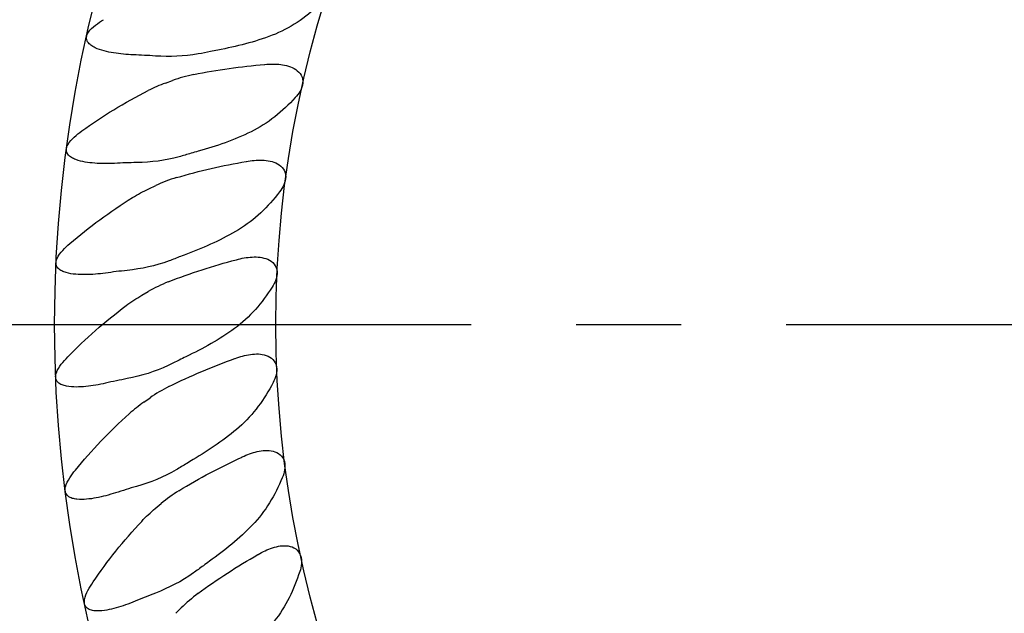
# Model space of a CAD drawing. Header units: millimetres. Extents: x 8 to 3888, y -9869 to 412.
# Tile 5 of 23: x 91 to 115, y 195 to 209. Entities that reach past the tile are written whole.
import ezdxf

# ---------------------------------------------------------------- set-up
doc = ezdxf.new("R2010")
doc.units = ezdxf.units.MM
doc.linetypes.add('CENTERX2', pattern=[20.32, 12.7, -2.54, 2.54, -2.54])
doc.layers.add('CENTERLINE', color=4, linetype='CENTERX2')
doc.layers.add('DIMENSIONS', color=2, linetype='Continuous')
doc.layers.add('OUTLINE', color=7, linetype='Continuous', lineweight=25)
doc.styles.add('SLDTEXTSTYLE0', font='TXT', dxfattribs={"width": 0.75})
doc.dimstyles.new('SLDDIMSTYLE0', dxfattribs={"dimtxt": 3.5, "dimasz": 2, "dimexe": 0, "dimexo": 0.0625, "dimgap": 0.875, "dimtad": 1, "dimdec": 1, "dimrnd": 1e-09, "dimzin": 12, "dimdsep": 46, "dimtxsty": 'SLDTEXTSTYLE0', "dimblk1": 'NONE', "dimsah": 1, "dimcen": 0, "dimadec": 0, "dimazin": 3, "dimtfac": 1, "dimtdec": 1, "dimtmove": 0, "dimatfit": 3, "dimldrblk": 'NONE', "dimfxl": 0, "dimfrac": 2, "dimtolj": 1, "dimtzin": 12, "dimarcsym": 0})
doc.dimstyles.new('SLDDIMSTYLE1', dxfattribs={"dimtxt": 3.5, "dimasz": 2, "dimexe": 0, "dimexo": 0.0625, "dimgap": 0.875, "dimtad": 1, "dimrnd": 1e-09, "dimzin": 12, "dimdsep": 46, "dimtxsty": 'SLDTEXTSTYLE0', "dimsah": 1, "dimcen": 0.09, "dimadec": 0, "dimazin": 3, "dimtfac": 1, "dimtofl": 0, "dimtmove": 0, "dimatfit": 3, "dimfxl": 0, "dimfrac": 2, "dimtolj": 1, "dimtzin": 12, "dimarcsym": 0})

# ---------------------------------------------------------------- blocks, each defined once
blk = doc.blocks.new('_D')
at = {"layer": 'DIMENSIONS'}
for q in [(94.388, 286.649), (132.576, 176.843)]:
    blk.add_line((115.247, 226.67), q, dxfattribs=at)
blk.add_solid([(115.247, 226.67), (115.062, 228.723), (114.118, 228.395)], dxfattribs=at)
at = {"layer": 'DIMENSIONS', "char_height": 3.5, "attachment_point": 1, "rotation": 289.1766, "style": 'SLDTEXTSTYLE0'}
for s, insert in [('%%c', (99.169, 286.631)), ('52,8', (100.894, 281.67))]:
    blk.add_mtext(s, dxfattribs=dict(at, insert=insert))
blk = doc.blocks.new('_None')
blk = doc.blocks.new('_D_1')
at = {"layer": 'DIMENSIONS'}
for q in [(77.725, 281.754), (139.774, 174.281)]:
    blk.add_line((108.049, 229.232), q, dxfattribs=at)
blk.add_solid([(108.049, 229.232), (107.482, 231.214), (106.616, 230.714)], dxfattribs=at)
at = {"layer": 'DIMENSIONS', "char_height": 3.5, "attachment_point": 1, "rotation": 300, "style": 'SLDTEXTSTYLE0'}
for s, insert in [('%%c', (82.425, 282.634)), ('63,5', (85.051, 278.086))]:
    blk.add_mtext(s, dxfattribs=dict(at, insert=insert))
blk = doc.blocks.new('_D_3')
at = {"layer": 'DIMENSIONS'}
for p, q in [((47.912, 201.757), (37.912, 201.757)), ((39.912, 148.757), (39.912, 201.757)), ((122.912, 148.757), (37.912, 148.757))]:
    blk.add_line(p, q, dxfattribs=at)
for points in [[(39.912, 201.757), (39.412, 199.757), (40.412, 199.757)], [(39.912, 148.757), (40.412, 150.757), (39.412, 150.757)]]:
    blk.add_solid(points, dxfattribs=at)
at = {"layer": 'DIMENSIONS', "insert": (35.4, 172.67), "char_height": 3.5, "attachment_point": 1, "rotation": 90, "style": 'SLDTEXTSTYLE0'}
blk.add_mtext('53', dxfattribs=at)

msp = doc.modelspace()

# ---------------------------------------------------------------- linework, layer by layer
at = {"layer": 'CENTERLINE'}
msp.add_line((48.91153, 201.75653), (198.91153, 201.75653), dxfattribs=at)
at = {"layer": 'OUTLINE'}
for p, q in [((94.86478, 207.59604), (95.03568, 207.65824)), ((94.46636, 205.04223), (94.6312, 205.11909)), ((94.29204, 202.46341), (94.44955, 202.55434)), ((94.34315, 199.87921), (94.49213, 199.98353)), ((94.61929, 197.3093), (94.7586, 197.4262)), ((95.11835, 194.77324), (95.24695, 194.90184))]:
    msp.add_line(p, q, dxfattribs=at)
for radius in [44.5, 31.72583, 26.37716]:
    msp.add_circle((123.91153, 201.75653), radius, dxfattribs=at)
msp.add_arc((123.91153, 201.75653), 33.96882, 145.173677, 214.826323, dxfattribs=at)
for points, knots in [([(98.58088, 209.48159), (98.41355, 209.32933), (98.23713, 209.18819), (97.85747, 208.93856), (97.65565, 208.83174), (97.44414, 208.75075)], [0, 0, 0, 0, 0.5, 0.5, 1, 1, 1, 1]), ([(94.09189, 208.27877), (93.92976, 208.28494), (93.76786, 208.29882), (93.53387, 208.33713), (93.4573, 208.35281), (93.30773, 208.39318), (93.23444, 208.41752), (93.12966, 208.46833), (93.09598, 208.48755), (93.03402, 208.53387), (93.00566, 208.56074), (92.9643, 208.6286), (92.95365, 208.67027), (92.96344, 208.75302), (92.98153, 208.79165), (93.04946, 208.89477), (93.10974, 208.94786), (93.23589, 209.04574), (93.30212, 209.08866), (93.37, 209.12895)], [0, 0, 0, 0, 0.25, 0.25, 0.375, 0.375, 0.5, 0.5, 0.5625, 0.5625, 0.625, 0.625, 0.6875, 0.6875, 0.75, 0.75, 0.875, 0.875, 1, 1, 1, 1]), ([(97.26815, 208.0472), (97.39626, 208.05821), (97.52397, 208.05995), (97.77771, 208.02862), (97.90716, 207.99557), (98.06721, 207.88888), (98.11526, 207.8424), (98.1787, 207.72599), (98.19135, 207.65822), (98.17827, 207.52527), (98.15427, 207.46145), (98.08903, 207.34492), (98.04869, 207.29293), (98.00399, 207.24448)], [0, 0, 0, 0, 0.25, 0.25, 0.5, 0.5, 0.625, 0.625, 0.75, 0.75, 0.875, 0.875, 1, 1, 1, 1]), ([(92.84367, 206.43903), (93.09118, 206.61681), (93.34849, 206.78771), (93.88473, 207.11408), (94.16548, 207.27035), (94.44987, 207.41536)], [0, 0, 0, 0, 0.5, 0.5, 1, 1, 1, 1]), ([(93.63691, 205.655), (93.47483, 205.64701), (93.31238, 205.64672), (93.07586, 205.66451), (92.99816, 205.67346), (92.84547, 205.7007), (92.76988, 205.71873), (92.66148, 205.76013), (92.62624, 205.77638), (92.56081, 205.81696), (92.53038, 205.84108), (92.48316, 205.90513), (92.4689, 205.94562), (92.47139, 206.02901), (92.48605, 206.06908), (92.54465, 206.17764), (92.60004, 206.2358), (92.71728, 206.34442), (92.77954, 206.39297), (92.84367, 206.43903)], [0, 0, 0, 0, 0.25, 0.25, 0.375, 0.375, 0.5, 0.5, 0.5625, 0.5625, 0.625, 0.625, 0.6875, 0.6875, 0.75, 0.75, 0.875, 0.875, 1, 1, 1, 1]), ([(96.82127, 205.70114), (96.94794, 205.72327), (97.075, 205.73614), (97.33051, 205.72704), (97.46234, 205.7054), (97.63109, 205.61306), (97.68301, 205.57094), (97.75635, 205.46051), (97.77486, 205.3941), (97.77341, 205.26052), (97.75506, 205.19485), (97.70023, 205.07307), (97.66458, 205.01776), (97.62427, 204.96561)], [0, 0, 0, 0, 0.25, 0.25, 0.5, 0.5, 0.625, 0.625, 0.75, 0.75, 0.875, 0.875, 1, 1, 1, 1]), ([(97.62427, 204.96561), (97.48564, 204.78624), (97.33431, 204.61445), (97.00366, 204.30316), (96.82572, 204.16483), (96.6317, 204.04848)], [0, 0, 0, 0, 0.5, 0.5, 1, 1, 1, 1]), ([(92.55379, 203.71347), (92.78466, 203.91197), (93.02609, 204.10467), (93.53241, 204.47694), (93.79851, 204.65708), (94.06878, 204.82608)], [0, 0, 0, 0, 0.5, 0.5, 1, 1, 1, 1]), ([(93.41234, 203.00156), (93.2513, 202.97944), (93.08933, 202.96499), (92.85176, 202.96214), (92.77341, 202.96432), (92.61852, 202.97828), (92.54123, 202.98983), (92.4299, 203.02181), (92.39338, 203.03502), (92.32485, 203.06997), (92.29209, 203.09192), (92.24037, 203.15162), (92.22302, 203.1911), (92.21892, 203.27376), (92.23018, 203.315), (92.27928, 203.42779), (92.32991, 203.49109), (92.43639, 203.6084), (92.49397, 203.66203), (92.55379, 203.71347)], [0, 0, 0, 0, 0.25, 0.25, 0.375, 0.375, 0.5, 0.5, 0.5625, 0.5625, 0.625, 0.625, 0.6875, 0.6875, 0.75, 0.75, 0.875, 0.875, 1, 1, 1, 1]), ([(96.58056, 203.32506), (96.70482, 203.35815), (96.83028, 203.38204), (97.0856, 203.39524), (97.21882, 203.38518), (97.39498, 203.30789), (97.45037, 203.27046), (97.53305, 203.16684), (97.55728, 203.1023), (97.56748, 202.9691), (97.55493, 202.90208), (97.51092, 202.77599), (97.48022, 202.71778), (97.44461, 202.66231)], [0, 0, 0, 0, 0.25, 0.25, 0.5, 0.5, 0.625, 0.625, 0.75, 0.75, 0.875, 0.875, 1, 1, 1, 1]), ([(97.44461, 202.66231), (97.32308, 202.473), (97.1898, 202.2916), (96.88816, 201.95232), (96.71977, 201.79562), (96.53575, 201.66217)], [0, 0, 0, 0, 0.5, 0.5, 1, 1, 1, 1]), ([(92.50255, 200.97301), (92.71514, 201.19077), (92.9389, 201.40385), (93.4114, 201.8193), (93.66065, 202.02178), (93.91481, 202.21343)], [0, 0, 0, 0, 0.5, 0.5, 1, 1, 1, 1]), ([(93.41989, 200.33864), (93.26118, 200.30252), (93.10097, 200.27399), (92.86423, 200.25047), (92.78584, 200.24582), (92.62994, 200.24631), (92.55171, 200.25118), (92.43821, 200.27348), (92.4007, 200.28354), (92.32948, 200.31257), (92.29494, 200.33176), (92.23855, 200.38705), (92.21812, 200.42506), (92.20739, 200.50717), (92.21527, 200.54928), (92.25433, 200.66481), (92.29926, 200.73246), (92.39467, 200.85797), (92.44732, 200.91644), (92.50255, 200.97301)], [0, 0, 0, 0, 0.25, 0.25, 0.375, 0.375, 0.5, 0.5, 0.5625, 0.5625, 0.625, 0.625, 0.6875, 0.6875, 0.75, 0.75, 0.875, 0.875, 1, 1, 1, 1]), ([(96.54786, 200.93704), (96.66876, 200.98083), (96.79166, 201.01556), (97.04486, 201.05097), (97.17845, 201.05256), (97.36067, 200.99092), (97.41911, 200.95846), (97.51052, 200.86244), (97.54027, 200.80025), (97.56205, 200.66845), (97.55538, 200.60059), (97.52253, 200.47114), (97.49702, 200.41048), (97.46638, 200.35212)], [0, 0, 0, 0, 0.25, 0.25, 0.5, 0.5, 0.625, 0.625, 0.75, 0.75, 0.875, 0.875, 1, 1, 1, 1]), ([(97.46638, 200.35212), (97.36195, 200.15321), (97.24512, 199.96104), (96.97429, 199.59676), (96.81999, 199.42569), (96.64815, 199.27657)], [0, 0, 0, 0, 0.5, 0.5, 1, 1, 1, 1]), ([(92.69036, 198.23852), (92.88311, 198.47392), (93.08751, 198.70578), (93.52253, 199.16134), (93.75292, 199.38448), (93.98914, 199.5973)], [0, 0, 0, 0, 0.5, 0.5, 1, 1, 1, 1]), ([(96.72341, 198.55526), (96.84003, 198.60942), (96.95944, 198.65473), (97.20859, 198.71207), (97.34153, 198.72529), (97.52843, 198.67977), (97.58948, 198.65253), (97.6889, 198.56484), (97.72397, 198.50549), (97.75715, 198.37608), (97.75642, 198.3079), (97.73498, 198.17608), (97.71485, 198.11343), (97.68942, 198.05262)], [0, 0, 0, 0, 0.25, 0.25, 0.5, 0.5, 0.625, 0.625, 0.75, 0.75, 0.875, 0.875, 1, 1, 1, 1]), ([(93.6595, 197.68651), (93.50461, 197.63672), (93.34765, 197.59438), (93.11412, 197.55033), (93.03652, 197.53886), (92.88132, 197.52572), (92.80296, 197.52374), (92.68829, 197.53589), (92.65044, 197.54245), (92.57637, 197.56513), (92.54021, 197.58123), (92.4794, 197.63073), (92.45524, 197.66686), (92.43694, 197.74756), (92.44092, 197.79023), (92.46969, 197.90954), (92.50858, 197.98079), (92.59298, 198.11464), (92.64036, 198.17745), (92.69036, 198.23852)], [0, 0, 0, 0, 0.25, 0.25, 0.375, 0.375, 0.5, 0.5, 0.5625, 0.5625, 0.625, 0.625, 0.6875, 0.6875, 0.75, 0.75, 0.875, 0.875, 1, 1, 1, 1]), ([(97.68942, 198.05262), (97.60192, 197.84344), (97.49974, 197.63754), (97.26137, 197.25211), (97.12544, 197.07256), (96.96804, 196.90985)], [0, 0, 0, 0, 0.5, 0.5, 1, 1, 1, 1]), ([(93.11578, 195.5308), (93.28723, 195.78203), (93.4707, 196.03091), (93.86475, 196.52313), (94.07449, 196.76509), (94.29119, 196.99761)], [0, 0, 0, 0, 0.5, 0.5, 1, 1, 1, 1]), ([(97.10588, 196.19784), (97.21733, 196.26196), (97.33234, 196.31751), (97.57555, 196.39634), (97.70683, 196.4211), (97.89698, 196.39204), (97.96017, 196.37022), (98.06686, 196.29154), (98.10697, 196.23546), (98.1513, 196.10944), (98.15652, 196.04145), (98.14664, 195.90827), (98.13206, 195.8441), (98.11202, 195.78131)], [0, 0, 0, 0, 0.25, 0.25, 0.5, 0.5, 0.625, 0.625, 0.75, 0.75, 0.875, 0.875, 1, 1, 1, 1]), ([(95.65049, 195.25074), (95.88271, 195.42424), (96.12101, 195.58812), (96.60589, 195.90176), (96.85328, 196.0519), (97.09896, 196.19385)], [0, 0, 0, 0, 0.5, 0.5, 1, 1, 1, 1]), ([(98.11202, 195.78131), (98.04295, 195.56488), (97.95889, 195.35052), (97.75533, 194.94652), (97.63569, 194.75593), (97.49298, 194.58001)], [0, 0, 0, 0, 0.5, 0.5, 1, 1, 1, 1]), ([(94.12934, 195.06536), (93.9797, 195.0024), (93.82746, 194.94668), (93.59919, 194.88249), (93.52303, 194.86429), (93.36978, 194.83758), (93.29201, 194.82875), (93.17766, 194.83051), (93.13982, 194.83356), (93.06479, 194.84892), (93.02706, 194.86123), (92.96023, 194.90516), (92.93301, 194.93781), (92.90622, 195.01737), (92.90626, 195.06018), (92.92381, 195.18153), (92.95628, 195.25625), (93.02871, 195.39748), (93.07105, 195.46526), (93.11578, 195.5308)], [0, 0, 0, 0, 0.25, 0.25, 0.375, 0.375, 0.5, 0.5, 0.5625, 0.5625, 0.625, 0.625, 0.6875, 0.6875, 0.75, 0.75, 0.875, 0.875, 1, 1, 1, 1])]:
    msp.add_open_spline(points, degree=3, knots=knots, dxfattribs=at)
for points in [[(97.44414, 208.75075), (97.02274, 208.5894), (96.58411, 208.4769), (96.1309, 208.3948)], [(94.62257, 208.25027), (94.44435, 208.26286), (94.26746, 208.27209), (94.09189, 208.27877)], [(95.65952, 208.30142), (95.31658, 208.23879), (94.9707, 208.22568), (94.62257, 208.25027)], [(95.95209, 208.35941), (95.8549, 208.33857), (95.75737, 208.31929), (95.65952, 208.30142)], [(96.1309, 208.3948), (96.07114, 208.38398), (96.01154, 208.37217), (95.95209, 208.35941)], [(95.54886, 207.80391), (96.12055, 207.92298), (96.69248, 207.99665), (97.26019, 208.04651)], [(97.26019, 208.04651), (97.26285, 208.04674), (97.2655, 208.04697), (97.26815, 208.0472)], [(95.54886, 207.80391), (95.37464, 207.76762), (95.20168, 207.71866), (95.03568, 207.65824)], [(94.86478, 207.59604), (94.72267, 207.54432), (94.58345, 207.48348), (94.44987, 207.41536)], [(98.00399, 207.24448), (97.697, 206.91179), (97.34214, 206.61537), (96.93527, 206.41735)], [(96.93527, 206.41735), (96.52937, 206.21981), (96.1022, 206.06953), (95.65805, 205.9483)], [(95.48301, 205.89746), (95.38802, 205.86823), (95.29253, 205.84052), (95.1966, 205.81419)], [(95.65805, 205.9483), (95.59946, 205.93231), (95.54112, 205.91535), (95.48301, 205.89746)], [(94.16806, 205.67286), (93.98939, 205.66987), (93.81238, 205.66364), (93.63691, 205.655)], [(95.1966, 205.81419), (94.8608, 205.72201), (94.51736, 205.67871), (94.16806, 205.67286)], [(95.12973, 205.30893), (95.69032, 205.47781), (96.25364, 205.60087), (96.8134, 205.69976)], [(96.8134, 205.69976), (96.81602, 205.70022), (96.81865, 205.70068), (96.82127, 205.70114)], [(95.12973, 205.30893), (94.9604, 205.25792), (94.79252, 205.19431), (94.63119, 205.11909)], [(94.06878, 204.82608), (94.19613, 204.90571), (94.33004, 204.97866), (94.46636, 205.04223)], [(96.6317, 204.04848), (96.2444, 203.81622), (95.83195, 203.62931), (95.40023, 203.46989)], [(94.95223, 203.29608), (94.62425, 203.17443), (94.28594, 203.10177), (93.93991, 203.06564)], [(94.92964, 202.78691), (95.4746, 203.00449), (96.02504, 203.17602), (96.57284, 203.32299)], [(95.23028, 203.404), (95.13821, 203.3666), (95.04551, 203.33067), (94.95223, 203.29608)], [(95.40023, 203.46989), (95.34325, 203.44886), (95.28661, 203.42688), (95.23028, 203.404)], [(96.57284, 203.32299), (96.57542, 203.32368), (96.57799, 203.32437), (96.58056, 203.32506)], [(93.93991, 203.06564), (93.76217, 203.04709), (93.58637, 203.02546), (93.41234, 203.00156)], [(94.92964, 202.78691), (94.76539, 202.72133), (94.60362, 202.64329), (94.44955, 202.55434)], [(93.91481, 202.21343), (94.03457, 202.30373), (94.16134, 202.38795), (94.29205, 202.46341)], [(96.53575, 201.66217), (96.17001, 201.39691), (95.77539, 201.1748), (95.35939, 200.97845)], [(95.19584, 200.89799), (95.10739, 200.85272), (95.01816, 200.80885), (94.92824, 200.76625)], [(94.95012, 200.25705), (95.4739, 200.52123), (96.00729, 200.7401), (96.54035, 200.93431)], [(95.35939, 200.97845), (95.30447, 200.95253), (95.24995, 200.92569), (95.19584, 200.89799)], [(96.54035, 200.93431), (96.54285, 200.93522), (96.54536, 200.93613), (96.54786, 200.93704)], [(94.92824, 200.76625), (94.6123, 200.61656), (94.2816, 200.51464), (93.93986, 200.44846)], [(93.93986, 200.44846), (93.76439, 200.41448), (93.59115, 200.37761), (93.41989, 200.33864)], [(94.95012, 200.25705), (94.79221, 200.17741), (94.63786, 200.08557), (94.49213, 199.98353)], [(94.34315, 199.87921), (94.21976, 199.79281), (94.10064, 199.69777), (93.98914, 199.5973)], [(96.64815, 199.27657), (96.30676, 198.98031), (95.93297, 198.72468), (95.53585, 198.49293)], [(95.19102, 197.73861), (95.68808, 198.04638), (96.20033, 198.31114), (96.71616, 198.55188)], [(96.71616, 198.55188), (96.71858, 198.55301), (96.72099, 198.55413), (96.72341, 198.55526)], [(95.37994, 198.39852), (95.29573, 198.34569), (95.21067, 198.29421), (95.12484, 198.24396)], [(95.53585, 198.49293), (95.48339, 198.46231), (95.43143, 198.43083), (95.37994, 198.39852)], [(95.12484, 198.24396), (94.82278, 198.06709), (94.50222, 197.93684), (94.16792, 197.84124)], [(94.16792, 197.84124), (93.99606, 197.79209), (93.82669, 197.74026), (93.6595, 197.68651)], [(95.19102, 197.73861), (95.04066, 197.64551), (94.89497, 197.54062), (94.7586, 197.4262)], [(94.29119, 196.99761), (94.39383, 197.10775), (94.50436, 197.21287), (94.61928, 197.3093)], [(96.96804, 196.90985), (96.65365, 196.58484), (96.30355, 196.29763), (95.92827, 196.03224)], [(97.09896, 196.19385), (97.10126, 196.19518), (97.10357, 196.19651), (97.10588, 196.19784)], [(95.78118, 195.92461), (95.70181, 195.86457), (95.62156, 195.80588), (95.54053, 195.7484)], [(95.92827, 196.03224), (95.87868, 195.99717), (95.82966, 195.96128), (95.78118, 195.92461)], [(95.54053, 195.7484), (95.25426, 195.54534), (94.94626, 195.38789), (94.62234, 195.26381)], [(94.62234, 195.26381), (94.4554, 195.19986), (94.29119, 195.13347), (94.12934, 195.06536)], [(95.65049, 195.25074), (95.50884, 195.1449), (95.37313, 195.02801), (95.24695, 194.90184)]]:
    msp.add_open_spline(points, degree=3, dxfattribs=at)

# ---------------------------------------------------------------- dimensions: what is measured, and where the dimension line sits
at = {"layer": 'DIMENSIONS'}
for p1, p2, picture, middle in [((132.57592, 176.84302), (115.24714, 226.67004), '_D', (97.22886, 278.47967)), ((139.77444, 174.28116), (108.04861, 229.23191), '_D_1', (82.05023, 274.26246))]:
    dim = msp.add_diameter_dim_2p(p1=p1, p2=p2, dimstyle='SLDDIMSTYLE0', dxfattribs=at)
    dim.commit()
    dim.dimension.update_dxf_attribs({"geometry": picture, "text_midpoint": middle, "dimtype": 163})
dim = msp.add_linear_dim(base=(39.91153, 201.75653), p1=(123.91153, 148.75653), p2=(48.91153, 201.75653), angle=90, dimstyle='SLDDIMSTYLE1', dxfattribs=at)
dim.commit()
dim.dimension.update_dxf_attribs({"geometry": '_D_3', "text_midpoint": (39.91153, 175.25653), "dimtype": 160})

doc.saveas('drawing.dxf')
